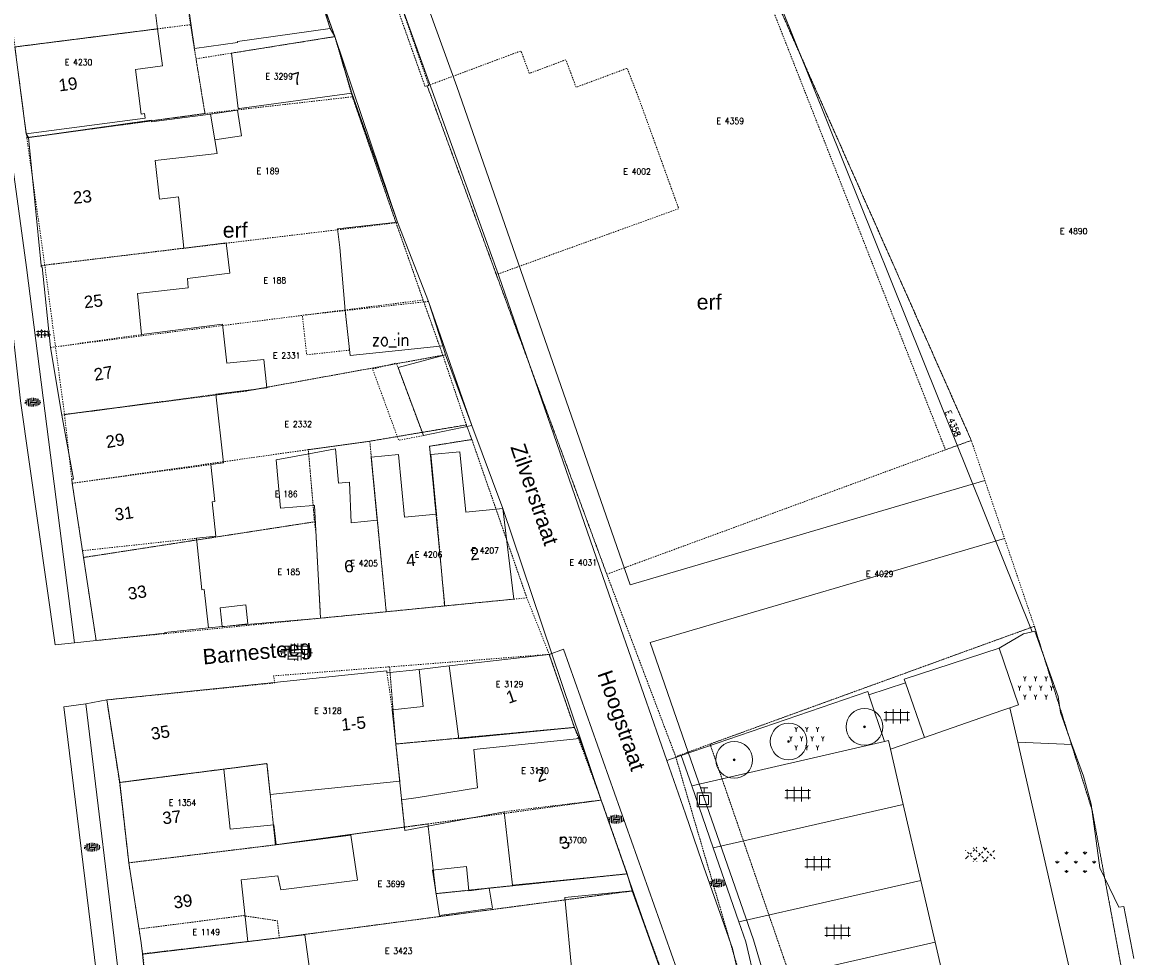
# Model space of a CAD drawing. Header units: metres. Extents: x 148648 to 148948, y 523974 to 524405.
# Tile 8 of 24: x 148738 to 148831, y 524150 to 524227. Entities that reach past the tile are written whole.
import ezdxf
from ezdxf.enums import TextEntityAlignment as Align

# ---------------------------------------------------------------- set-up
doc = ezdxf.new("R2010")
doc.units = ezdxf.units.M
doc.header["$LTSCALE"] = 0.001
doc.header["$MEASUREMENT"] = 0
doc.linetypes.add('DGN Style 2', pattern=[9.752608, 5.851565, -3.901043])
for name, color, linetype, lineweight in [('B-WE-GK-BESCHOEIING_DAMWAND-G', 1, 'Continuous', 13), ('B-WE-GR-BEPLANTING_CULTUUR_HEESTERS-GV', 102, 'Continuous', 0), ('B-WE-GR-BEPLANTING_CULTUUR_HEESTERS-SV', 102, 'Continuous', 0), ('B-WE-GR-BOOM-S-1000', 102, 'Continuous', 0), ('B-WE-GR-GRAS-GV', 3, 'Continuous', 0), ('B-WE-GR-GRAS-SV', 3, 'Continuous', 0), ('B-WE-GW-WATERGANG_SLOOT-GV', 154, 'Continuous', 0), ('B-WE-IE-MEUBILAIR_WEGMEUBILAIR-S-1000', 7, 'Continuous', 13), ('B-WE-OG-TOPOGRAFIE-A-1000', 7, 'Continuous', 0), ('B-WE-OG-TOPOGRAFIE-SV', 252, 'Continuous', 0), ('B-WE-OG-TOPOGRAFIE_BEBOUWING_GEBOUW-GV', 1, 'Continuous', 13), ('B-WE-OG-TOPOGRAFIE_BEBOUWING_LUIFEL-GV', 20, 'DGN Style 2', 0), ('B-WE-OG-TOPOGRAFIE_BEBOUWING_OVERIG-GV', 41, 'Continuous', 0), ('B-WE-OG-TOPOGRAFIE_BEBOUWING_TUSSENMUUR-GV', 1, 'DGN Style 2', 0), ('B-WE-OG-TOPOGRAFIE_HUISNUMMER-A-1000', 7, 'Continuous', 0), ('B-WE-OG-TOPOGRAFIE_STRAATNAAM-A-1000', 7, 'Continuous', 0), ('B-WE-VH-VERHARDING_BETON-GV', 252, 'Continuous', 0), ('B-WE-VH-VERHARDING_BETON-SV', 252, 'Continuous', 0), ('B-WE-VH-VERHARDING_SIERBESTRATING-GV', 7, 'Continuous', 0), ('B-WE-VH-VERHARDING_SIERBESTRATING-SV', 252, 'Continuous', 0), ('B-WE-VH-VERHARDING_STRAATBAKSTEEN-GV', 252, 'Continuous', 0), ('B-WE-VH-VERHARDING_STRAATBAKSTEEN-SV', 252, 'Continuous', 0), ('B-WE-VH-VERHARDING_TEGEL-GV', 7, 'Continuous', 0), ('B-WE-VH-VERHARDING_TEGEL-SV', 252, 'Continuous', 0), ('BREEN_Ontwikkelgebied', 154, 'Continuous', 0), ('BRK_NUMMER_274', 7, 'Continuous', 0), ('BRK_PERCEEL_274', 4, 'Continuous', 0)]:
    doc.layers.add(name, color=color, linetype=linetype, lineweight=lineweight)
doc.styles.add('IMGEO_Nummeraanduiding_Huisnummer', font='Arial.ttf', dxfattribs={"height": 3.4})
doc.styles.add('IMGEO_OpenbareRuimte_Weg', font='Arial.ttf', dxfattribs={"height": 4.2})
doc.styles.add('Style-Arial', font='Arial.ttf')
doc.styles.add('Style-STANDARD', font='STANDARD.shx')

# ---------------------------------------------------------------- blocks, each defined once
blk = doc.blocks.new('IMGeo-AAP')
at = {"layer": 'B-WE-IE-MEUBILAIR_WEGMEUBILAIR-S-1000'}
for p, q in [((-0.062, 0.2), (0.062, 0.2)), ((0, 0.114), (0, 0.2)), ((-0.114, -0.114), (-0.114, 0.114)), ((-0.114, 0.114), (0.114, 0.114)), ((-0.074, -0.074), (-0.074, 0.074)), ((-0.074, 0.074), (0.074, 0.074)), ((0.074, 0.074), (0.074, -0.074)), ((0.114, 0.114), (0.114, -0.114)), ((0.114, -0.114), (-0.114, -0.114)), ((0.074, -0.074), (-0.074, -0.074))]:
    blk.add_line(p, q, dxfattribs=at)
blk = doc.blocks.new('*U3')
at = {"layer": 'B-WE-GR-BOOM-S-1000', "ltscale": 0.1}
h = blk.add_hatch(color=102, dxfattribs=at)
edge = h.paths.add_edge_path()
edge.add_arc((0, 0), 0.15, 0, 360)
at = {"layer": 'B-WE-GR-BOOM-S-1000', "ltscale": 0.1, "flags": 128}
blk.add_lwpolyline([(0.15, 0, 1), (-0.15, 0, 1)], format="xyb", close=True, dxfattribs=at)
blk = doc.blocks.new('IMGeo-Boom')
at = {"layer": 'B-WE-GR-BOOM-S-1000'}
blk.add_circle((0, 0), 0.3, dxfattribs=at)
at = {"layer": 'B-WE-GR-BOOM-S-1000', "ltscale": 0.1}
blk.add_circle((0, 0), 0.015, dxfattribs=at)
at = {"layer": 'B-WE-GR-BOOM-S-1000', "ltscale": 0.1, "xscale": 0.1, "yscale": 0.1, "zscale": 0.1}
blk.add_blockref('*U3', (0, 0), dxfattribs=at)
blk = doc.blocks.new('IMGeo-Gras')
at = {"layer": 'B-WE-GR-GRAS-SV', "ltscale": 0.1}
for p, q in [((-0.1506, -0.01), (-0.1647, 0.0041)), ((-0.1506, -0.01), (-0.1506, 0.01)), ((-0.1506, -0.01), (-0.1365, 0.0041)), ((-0.0753, 0.0653), (-0.0892, 0.0792)), ((-0.0753, 0.0653), (-0.0753, 0.0853)), ((-0.0753, 0.0653), (-0.0612, 0.0794)), ((0, -0.01), (-0.0141, 0.0041)), ((0, -0.01), (0, 0.01)), ((0, -0.01), (0.0141, 0.0041)), ((0.0753, 0.0653), (0.0612, 0.0794)), ((0.0753, 0.0653), (0.0753, 0.0853)), ((0.0753, 0.0653), (0.0894, 0.0794)), ((0.1506, -0.01), (0.1365, 0.0041)), ((0.1506, -0.01), (0.1506, 0.01)), ((0.1506, -0.01), (0.1647, 0.0041)), ((-0.0753, -0.0853), (-0.0894, -0.0712)), ((-0.0753, -0.0853), (-0.0753, -0.0653)), ((-0.0753, -0.0853), (-0.0612, -0.0712)), ((0.0753, -0.0853), (0.0612, -0.0712)), ((0.0753, -0.0853), (0.0753, -0.0653)), ((0.0753, -0.0853), (0.0894, -0.0712))]:
    blk.add_line(p, q, dxfattribs=at)
blk = doc.blocks.new('IMGeo-Heesters')
at = {"layer": 'B-WE-GR-BEPLANTING_CULTUUR_HEESTERS-SV'}
for p, q in [((-0.0866, 0.075), (-0.0974, 0.0938)), ((-0.0866, 0.075), (-0.0758, 0.0938)), ((0, 0.075), (-0.0108, 0.0938)), ((0, 0.075), (0.0108, 0.0938)), ((0.0866, 0.075), (0.0758, 0.0938)), ((0.0866, 0.075), (0.0974, 0.0938)), ((-0.1299, 0), (-0.1407, 0.0188)), ((-0.1299, 0), (-0.1191, 0.0188)), ((-0.0866, 0.075), (-0.0866, 0.0562)), ((-0.0433, 0), (-0.0541, 0.0188)), ((-0.0433, 0), (-0.0325, 0.0188)), ((0, 0.075), (0, 0.0562)), ((0.0433, 0), (0.0325, 0.0188)), ((0.0433, 0), (0.0541, 0.0188)), ((0.0866, 0.075), (0.0866, 0.0562)), ((0.1299, 0), (0.1191, 0.0188)), ((0.1299, 0), (0.1407, 0.0188)), ((-0.1299, 0), (-0.1299, -0.0188)), ((-0.0866, -0.075), (-0.0974, -0.0562)), ((-0.0866, -0.075), (-0.0758, -0.0562)), ((-0.0866, -0.075), (-0.0866, -0.0938)), ((-0.0433, 0), (-0.0433, -0.0188)), ((0, -0.075), (-0.0108, -0.0562)), ((0, -0.075), (0.0108, -0.0562)), ((0, -0.075), (0, -0.0938)), ((0.0433, 0), (0.0433, -0.0188)), ((0.0866, -0.075), (0.0758, -0.0562)), ((0.0866, -0.075), (0.0974, -0.0562)), ((0.0866, -0.075), (0.0866, -0.0938)), ((0.1299, 0), (0.1299, -0.0188))]:
    blk.add_line(p, q, dxfattribs=at)
blk = doc.blocks.new('IMGeo-Erf')
at = {"layer": 'B-WE-OG-TOPOGRAFIE-SV', "style": 'Style-Arial'}
blk.add_text('erf', height=0.25, dxfattribs=at).set_placement((-0.027, 0), align=Align.MIDDLE_CENTER)
blk = doc.blocks.new('IMGeo-Sierbestrating')
at = {"layer": 'B-WE-VH-VERHARDING_SIERBESTRATING-SV'}
for p, q in [((-0.171, 0.068), (-0.065, 0.068)), ((-0.156, -0.023), (-0.124, 0.009)), ((-0.124, 0.009), (-0.124, 0.087)), ((-0.124, 0.009), (-0.091, -0.023)), ((-0.065, 0.068), (-0.033, 0.1)), ((-0.065, 0.068), (-0.033, 0.036)), ((-0.033, 0.1), (-0.033, 0.114)), ((-0.033, 0.1), (0, 0.068)), ((-0.033, 0.036), (0, 0.068)), ((-0.033, -0.082), (-0.033, 0.036)), ((0, 0.068), (0.118, 0.068)), ((0.026, -0.023), (0.059, 0.009)), ((0.059, 0.009), (0.059, 0.097)), ((0.059, 0.009), (0.091, -0.023)), ((0.118, 0.068), (0.134, 0.084)), ((0.118, 0.068), (0.15, 0.036)), ((0.15, 0.036), (0.182, 0.068)), ((0.15, -0.08), (0.15, 0.036)), ((-0.211, -0.023), (-0.156, -0.023)), ((-0.156, -0.023), (-0.124, -0.055)), ((-0.124, -0.055), (-0.091, -0.023)), ((-0.124, -0.087), (-0.124, -0.055)), ((-0.091, -0.023), (0.026, -0.023)), ((-0.048, -0.098), (-0.033, -0.082)), ((-0.033, -0.082), (-0.015, -0.1)), ((0.026, -0.023), (0.059, -0.055)), ((0.059, -0.055), (0.091, -0.023)), ((0.059, -0.097), (0.059, -0.055)), ((0.091, -0.023), (0.217, -0.023))]:
    blk.add_line(p, q, dxfattribs=at)
blk = doc.blocks.new('IMGeo-Tegels')
at = {"layer": 'B-WE-VH-VERHARDING_TEGEL-SV'}
for p, q in [((-0.173, 0.05), (0.173, 0.05)), ((-0.145, 0.069), (-0.145, -0.069)), ((-0.048, 0.098), (-0.048, -0.098)), ((0.05, 0.098), (0.05, -0.098)), ((0.147, 0.068), (0.147, -0.068)), ((-0.175, -0.048), (0.175, -0.048))]:
    blk.add_line(p, q, dxfattribs=at)
blk = doc.blocks.new('IMGeo-Klinkers')
at = {"layer": 'B-WE-VH-VERHARDING_STRAATBAKSTEEN-SV'}
for p, q in [((-0.209, 0.037), (-0.115, 0.037)), ((-0.16, 0.037), (-0.16, -0.08)), ((-0.158, 0.081), (-0.071, 0.081)), ((-0.115, 0.081), (-0.115, -0.097)), ((-0.071, 0.111), (-0.071, -0.053)), ((-0.026, 0.116), (-0.026, -0.008)), ((-0.026, 0.037), (0.153, 0.037)), ((0.019, 0.117), (0.019, 0.037)), ((0.019, 0.081), (0.158, 0.081)), ((0.063, 0.112), (0.063, 0.081)), ((0.108, 0.037), (0.108, -0.102)), ((0.153, 0.081), (0.153, -0.084)), ((0.198, 0.052), (0.198, -0.053)), ((-0.219, -0.008), (-0.16, -0.008)), ((-0.205, -0.008), (-0.205, -0.043)), ((-0.122, -0.097), (0.019, -0.097)), ((-0.115, -0.053), (0.063, -0.053)), ((-0.071, -0.008), (0.108, -0.008)), ((-0.026, -0.097), (-0.026, -0.116)), ((0.019, -0.053), (0.019, -0.117)), ((0.063, -0.008), (0.063, -0.112)), ((0.108, -0.097), (0.122, -0.097)), ((0.153, -0.053), (0.196, -0.053)), ((0.198, -0.008), (0.219, -0.008))]:
    blk.add_line(p, q, dxfattribs=at)
blk = doc.blocks.new('IMGeo-Cementbeton')
at = {"layer": 'B-WE-VH-VERHARDING_BETON-SV', "ltscale": 0.1}
for p, q in [((-0.194, 0.052), (-0.201, 0.059)), ((-0.151, 0.01), (-0.173, 0.031)), ((-0.137, 0.004), (-0.116, 0.025)), ((-0.095, 0.047), (-0.074, 0.068)), ((-0.081, 0.081), (-0.093, 0.093)), ((-0.038, 0.038), (-0.06, 0.059)), ((-0.052, 0.089), (-0.043, 0.099)), ((0.004, -0.004), (-0.017, 0.017)), ((0.018, 0.018), (0.039, 0.039)), ((0.075, 0.067), (0.043, 0.099)), ((0.061, 0.061), (0.093, 0.093)), ((0.117, 0.024), (0.096, 0.045)), ((0.131, -0.01), (0.153, 0.011)), ((0.16, -0.018), (0.138, 0.003)), ((0.174, 0.032), (0.195, 0.054)), ((-0.201, -0.06), (-0.158, -0.017)), ((-0.109, -0.032), (-0.13, -0.011)), ((-0.093, -0.093), (-0.088, -0.088)), ((-0.067, -0.075), (-0.088, -0.054)), ((-0.067, -0.067), (-0.045, -0.045)), ((-0.043, -0.099), (-0.045, -0.096)), ((-0.024, -0.024), (-0.003, -0.003)), ((0.047, -0.047), (0.025, -0.025)), ((0.043, -0.099), (0.068, -0.074)), ((0.093, -0.093), (0.068, -0.068)), ((0.089, -0.052), (0.11, -0.031)), ((0.201, -0.06), (0.181, -0.039))]:
    blk.add_line(p, q, dxfattribs=at)

msp = doc.modelspace()

# ---------------------------------------------------------------- linework, layer by layer
at = {"layer": 'B-WE-GK-BESCHOEIING_DAMWAND-G', "flags": 128}
msp.add_lwpolyline([(148820.741, 524176.779), (148796.337, 524237.552), (148795.208, 524240.346)], dxfattribs=at)
at = {"layer": 'B-WE-GR-BEPLANTING_CULTUUR_HEESTERS-GV', "flags": 128}
for points in [[(148820.741, 524176.779), (148820.017, 524176.605), (148818.023, 524175.436)], [(148807.379, 524171.614), (148807.283, 524171.879), (148792.034, 524166.661)]]:
    msp.add_lwpolyline(points, dxfattribs=at)
at = {"layer": 'B-WE-GR-GRAS-GV', "flags": 128}
msp.add_lwpolyline([(148823.992, 524167.568), (148819.56, 524167.746)], dxfattribs=at)
at = {"layer": 'B-WE-GW-WATERGANG_SLOOT-GV', "flags": 128}
for points in [[(148820.741, 524176.779), (148820.943, 524176.827), (148822.872, 524171.477), (148823.047, 524170.163), (148823.992, 524167.568)], [(148823.992, 524167.568), (148824.937, 524164.972), (148825.564, 524162.667), (148826.266, 524157.468), (148827.816, 524154.255), (148828.236, 524154.302), (148829.039, 524150.037)]]:
    msp.add_lwpolyline(points, dxfattribs=at)
at = {"layer": 'B-WE-IE-MEUBILAIR_WEGMEUBILAIR-S-1000'}
msp.add_point((148768.591, 524200.675), dxfattribs=at)
at = {"layer": 'B-WE-OG-TOPOGRAFIE_BEBOUWING_GEBOUW-GV', "flags": 128}
for points in [[(148760.585, 524234.228), (148752.959, 524232.879), (148753.765, 524228.537), (148751.681, 524228.245), (148752.207, 524224.49), (148755.731, 524224.984), (148755.721, 524225.058), (148763.318, 524226.122)], [(148763.318, 524226.122), (148762.106, 524229.878), (148760.585, 524234.228)], [(148749.196, 524226.101), (148748.823, 524228.967), (148746.729, 524228.694), (148746.235, 524232.48), (148746.436, 524232.506), (148746.385, 524232.9), (148744.46, 524232.649)], [(148738.449, 524217.514), (148748.173, 524218.782), (148748.123, 524219.162), (148747.853, 524219.127), (148747.375, 524222.786), (148749.591, 524223.075), (148749.196, 524226.101)], [(148763.699, 524225.461), (148755.238, 524224.1), (148755.785, 524219.572), (148755.896, 524219.587), (148765.072, 524220.848)], [(148765.072, 524220.848), (148763.699, 524225.461)], [(148737.523, 524224.619), (148738.449, 524217.514)], [(148753.524, 524219.115), (148748.686, 524218.492), (148748.67, 524218.617), (148738.628, 524217.207)], [(148753.875, 524217.014), (148753.524, 524219.115)], [(148738.628, 524217.207), (148739.67, 524206.728)], [(148751.346, 524208.164), (148750.895, 524212.349), (148749.362, 524212.166), (148749.002, 524215.318), (148754.059, 524215.914), (148753.875, 524217.014)], [(148768.816, 524210.274), (148763.923, 524209.735), (148764.089, 524208.225), (148764.542, 524203.056)], [(148771.352, 524203.801), (148768.816, 524210.274)], [(148747.89, 524201.091), (148747.556, 524204.44), (148751.695, 524204.912), (148751.632, 524205.678), (148755.092, 524206.104), (148754.805, 524208.599), (148751.346, 524208.164)], [(148739.67, 524206.728), (148739.68, 524206.631), (148739.754, 524206.638), (148740.427, 524200.03)], [(148772.519, 524200.159), (148771.352, 524203.801)], [(148764.542, 524203.056), (148764.946, 524199.383), (148769.697, 524199.87), (148772.519, 524200.159)], [(148753.971, 524196.204), (148758.143, 524196.727), (148757.882, 524199.057), (148754.87, 524198.755), (148754.513, 524201.932), (148747.89, 524201.091)], [(148740.427, 524200.03), (148741.375, 524194.501)], [(148772.748, 524199.445), (148768.863, 524198.393), (148770.934, 524192.83), (148774.905, 524193.651)], [(148774.905, 524193.651), (148772.748, 524199.445)], [(148753.547, 524190.457), (148754.586, 524190.61), (148753.971, 524196.204)], [(148741.375, 524194.501), (148742.315, 524189.259), (148742.168, 524189.232), (148742.214, 524188.927)], [(148767.159, 524185.898), (148765.028, 524185.688), (148764.88, 524189.005), (148763.993, 524188.932), (148763.75, 524191.735), (148761.554, 524191.334)], [(148761.554, 524191.334), (148758.904, 524190.851), (148759.256, 524186.894), (148761.917, 524187.109)], [(148772.017, 524186.399), (148769.394, 524186.141), (148768.89, 524191.274), (148766.652, 524191.054), (148767.159, 524185.898)], [(148777.436, 524186.867), (148774.411, 524186.57), (148773.926, 524191.505), (148771.538, 524191.271), (148772.017, 524186.399)], [(148752.369, 524184.421), (148753.954, 524184.593), (148753.649, 524187.404), (148753.874, 524187.429), (148753.547, 524190.457)], [(148742.214, 524188.927), (148743.051, 524183.41)], [(148761.917, 524187.109), (148762.029, 524187.118), (148762.523, 524177.89)], [(148772.667, 524178.887), (148778.342, 524179.444), (148777.436, 524186.867)], [(148753.354, 524177.11), (148753.018, 524180.222), (148752.826, 524180.201), (148752.369, 524184.421)], [(148743.051, 524183.41), (148744.166, 524176.063)], [(148767.898, 524178.418), (148772.667, 524178.887)], [(148762.523, 524177.89), (148767.898, 524178.418)], [(148744.166, 524176.063), (148749.795, 524176.671), (148749.789, 524176.724), (148753.354, 524177.11)], [(148818.023, 524175.436), (148810.276, 524172.903), (148810.377, 524172.612)], [(148818.919, 524170.566), (148819.629, 524170.813), (148818.023, 524175.436)], [(148781.234, 524174.928), (148780.243, 524174.815), (148773.045, 524173.993)], [(148783.287, 524168.952), (148781.234, 524174.928)], [(148767.96, 524173.429), (148767.945, 524173.578), (148745.035, 524171.203)], [(148770.59, 524173.702), (148767.96, 524173.429)], [(148768.392, 524170.393), (148770.906, 524170.654), (148770.59, 524173.702)], [(148773.045, 524173.993), (148773.838, 524168.01), (148783.287, 524168.952)], [(148810.377, 524172.612), (148811.931, 524168.139)], [(148745.035, 524171.203), (148746.094, 524164.459)], [(148754.612, 524165.543), (148755.09, 524165.604), (148758.142, 524165.993), (148758.402, 524163.456), (148760.743, 524163.699), (148768.997, 524164.555), (148768.392, 524170.393)], [(148811.931, 524168.139), (148818.261, 524170.338), (148818.919, 524170.566)], [(148783.703, 524168.04), (148775.067, 524167.137), (148775.37, 524164.014), (148770.514, 524163.228), (148769.156, 524163.037), (148769.416, 524160.532), (148777.532, 524162.059)], [(148785.489, 524163.003), (148783.703, 524168.04)], [(148758.882, 524159.35), (148758.692, 524160.978), (148755.127, 524160.63), (148754.612, 524165.543)], [(148746.094, 524164.459), (148746.838, 524157.876)], [(148787.607, 524156.973), (148785.489, 524163.003)], [(148777.532, 524162.059), (148778.239, 524156.046), (148787.607, 524156.973)], [(148756.572, 524151.442), (148756.045, 524156.477), (148759.031, 524156.801), (148759.284, 524155.676), (148765.544, 524156.444), (148765.007, 524160.125), (148761.891, 524159.72), (148758.882, 524159.35)], [(148746.838, 524157.876), (148747.859, 524151.337), (148747.95, 524150.429)], [(148772.266, 524153.571), (148776.584, 524154.155), (148776.307, 524155.807), (148774.649, 524155.589), (148774.476, 524157.568), (148771.691, 524157.271), (148772.266, 524153.571)], [(148788.024, 524155.575), (148782.515, 524155.029), (148783.123, 524148.43), (148790.332, 524149.119)], [(148790.332, 524149.119), (148788.024, 524155.575)], [(148760.862, 524144.912), (148762.186, 524145.041), (148761.252, 524151.992), (148756.572, 524151.442)], [(148747.95, 524150.429), (148748.615, 524143.805)]]:
    msp.add_lwpolyline(points, dxfattribs=at)
at = {"layer": 'B-WE-OG-TOPOGRAFIE_BEBOUWING_LUIFEL-GV', "flags": 128}
for points in [[(148764.542, 524203.056), (148761.036, 524202.67), (148761.391, 524199.437), (148764.898, 524199.823), (148764.542, 524203.056)], [(148770.934, 524192.83), (148768.863, 524198.393), (148768.727, 524198.758), (148766.78, 524198.271), (148768.915, 524192.436), (148770.934, 524192.83)]]:
    msp.add_lwpolyline(points, dxfattribs=at)
at = {"layer": 'B-WE-OG-TOPOGRAFIE_BEBOUWING_OVERIG-GV', "flags": 128}
for points in [[(148753.875, 524217.014), (148756.058, 524217.336), (148755.736, 524219.45), (148753.524, 524219.115)], [(148753.524, 524219.115), (148753.875, 524217.014)], [(148754.891, 524177.241), (148756.578, 524177.429), (148756.409, 524178.971), (148754.303, 524178.736), (148754.471, 524177.205)], [(148754.471, 524177.205), (148754.472, 524177.194), (148754.891, 524177.241)]]:
    msp.add_lwpolyline(points, dxfattribs=at)
at = {"layer": 'B-WE-OG-TOPOGRAFIE_BEBOUWING_TUSSENMUUR-GV', "flags": 128}
for points in [[(148749.196, 524226.101), (148737.523, 524224.619)], [(148739.67, 524206.728), (148751.346, 524208.164)], [(148771.352, 524203.801), (148764.542, 524203.056)], [(148747.89, 524201.091), (148740.427, 524200.03)], [(148753.971, 524196.204), (148741.375, 524194.501)], [(148761.917, 524187.109), (148761.554, 524191.334)], [(148742.214, 524188.927), (148753.547, 524190.457)], [(148772.667, 524178.887), (148772.017, 524186.399)], [(148767.898, 524178.418), (148767.159, 524185.898)], [(148743.051, 524183.41), (148752.369, 524184.421)], [(148768.392, 524170.393), (148767.96, 524173.429)], [(148746.094, 524164.459), (148754.612, 524165.543)], [(148777.532, 524162.059), (148785.489, 524163.003)], [(148746.838, 524157.876), (148758.882, 524159.35)], [(148747.95, 524150.429), (148756.572, 524151.442)]]:
    msp.add_lwpolyline(points, dxfattribs=at)
at = {"layer": 'B-WE-VH-VERHARDING_BETON-GV', "flags": 128}
for points in [[(148818.919, 524170.566), (148819.56, 524167.746)], [(148811.931, 524168.139), (148809.145, 524167.171)], [(148819.56, 524167.746), (148823.806, 524149.066)], [(148809.145, 524167.171), (148810.191, 524162.647)], [(148811.629, 524156.428), (148810.191, 524162.647)], [(148811.629, 524156.428), (148812.796, 524151.377)], [(148812.796, 524151.377), (148813.858, 524146.782)]]:
    msp.add_lwpolyline(points, dxfattribs=at)
at = {"layer": 'B-WE-VH-VERHARDING_SIERBESTRATING-GV', "flags": 128}
msp.add_lwpolyline([(148738.628, 524217.207), (148738.449, 524217.514)], dxfattribs=at)
at = {"layer": 'B-WE-VH-VERHARDING_STRAATBAKSTEEN-GV', "flags": 128}
for points in [[(148794.692, 524240.124), (148782.014, 524235.49), (148769.205, 524232.905), (148768.15, 524230.817), (148777.11, 524205.899), (148787.083, 524177.045), (148790.843, 524166.253)], [(148763.699, 524225.461), (148763.318, 524226.122)], [(148768.816, 524210.274), (148765.072, 524220.848)], [(148742.392, 524175.871), (148740.816, 524175.7), (148737.978, 524195.663), (148736.642, 524207.579), (148735.57, 524217.826), (148735.613, 524218.215), (148735.717, 524218.593), (148735.878, 524218.949), (148736.093, 524219.277), (148736.357, 524219.566), (148736.662, 524219.811)], [(148736.662, 524219.811), (148738.459, 524206.587), (148742.392, 524175.871)], [(148772.748, 524199.445), (148772.519, 524200.159)], [(148777.436, 524186.867), (148774.905, 524193.651)], [(148754.891, 524177.241), (148762.523, 524177.89)], [(148753.354, 524177.11), (148754.471, 524177.205)], [(148754.471, 524177.205), (148754.891, 524177.241)], [(148742.392, 524175.871), (148744.166, 524176.063)], [(148781.234, 524174.928), (148782.409, 524175.353), (148792.124, 524147.856)], [(148773.045, 524173.993), (148770.59, 524173.702)], [(148744.355, 524147.451), (148741.534, 524170.649), (148743.32, 524170.872)], [(148745.035, 524171.203), (148743.32, 524170.872)], [(148743.32, 524170.872), (148746.143, 524147.662)], [(148783.703, 524168.04), (148783.287, 524168.952)], [(148790.843, 524166.253), (148792.034, 524166.661)], [(148798.001, 524143.12), (148796.216, 524150.876), (148793.713, 524157.979), (148792.364, 524161.886), (148790.843, 524166.253)], [(148792.034, 524166.661), (148792.887, 524164.169)], [(148794.645, 524159.107), (148792.887, 524164.169)], [(148794.645, 524159.107), (148796.751, 524153.04)], [(148788.024, 524155.575), (148787.607, 524156.973)], [(148798.111, 524148.033), (148797.315, 524151.417), (148796.751, 524153.04)]]:
    msp.add_lwpolyline(points, dxfattribs=at)
at = {"layer": 'B-WE-VH-VERHARDING_TEGEL-GV', "flags": 128}
for points in [[(148807.379, 524171.614), (148810.377, 524172.612)], [(148808.669, 524167.806), (148807.379, 524171.614)], [(148792.887, 524164.169), (148808.669, 524167.806)], [(148809.145, 524167.171), (148808.982, 524167.878), (148808.669, 524167.806)], [(148810.191, 524162.647), (148794.645, 524159.107)], [(148796.751, 524153.04), (148811.629, 524156.428)], [(148812.796, 524151.377), (148798.111, 524148.033)]]:
    msp.add_lwpolyline(points, dxfattribs=at)
at = {"layer": 'BREEN_Ontwikkelgebied', "color": 0}
msp.add_lwpolyline([(148753.191, 524254.29), (148754.999, 524249.282), (148756.488, 524244.718), (148760.585, 524234.228), (148763.699, 524225.461), (148768.816, 524210.274), (148771.352, 524203.801), (148774.905, 524193.651), (148777.436, 524186.867), (148785.489, 524163.003), (148790.332, 524149.119), (148792.554, 524141.536), (148794.634, 524132.781), (148799.065, 524112.707), (148800.664, 524105.954), (148802.947, 524097.845), (148806.297, 524083.31)], dxfattribs=at)
at = {"layer": 'BREEN_Ontwikkelgebied', "color": 2}
for points in [[(148793.512, 524244.986), (148767.017, 524239.783), (148773.676, 524221.377), (148787.847, 524180.619), (148816.869, 524189.141)], [(148823.562, 524091.736), (148812.024, 524092.112), (148808.41, 524107.961), (148800.273, 524143.643), (148797.952, 524151.563), (148792.605, 524166.937), (148789.491, 524175.891), (148818.478, 524184.403)]]:
    msp.add_lwpolyline(points, dxfattribs=at)
at = {"layer": 'BRK_PERCEEL_274', "linetype": 'DGN Style 2', "lineweight": 0, "flags": 128}
for points in [[(148861.544, 524063.085), (148854.13, 524114.31), (148847.296, 524172.598), (148843.046, 524196.489), (148842.541, 524196.331), (148835.667, 524218.351), (148836.632, 524218.652), (148836.369, 524219.377), (148812.214, 524283.761), (148776.982, 524335.095), (148773.447, 524334.557), (148766.696, 524333.014), (148765.131, 524331.232), (148762.901, 524328.325), (148768.855, 524311.469), (148792.085, 524246.385), (148794.788, 524239.723), (148815.753, 524192.43), (148820.913, 524177.227), (148825.646, 524162.155), (148829.179, 524143.084), (148825.584, 524111.191), (148825.225, 524108.075), (148823.263, 524091.746), (148820.201, 524065.652), (148837.305, 524064.679), (148837.244, 524063.798), (148861.477, 524062.306)], [(148774.789, 524269.126), (148777.851, 524259.817), (148779.692, 524254.843), (148784.03, 524243.124), (148764.732, 524239.334), (148771.075, 524221.379), (148771.251, 524221.435), (148771.382, 524221.484), (148768.129, 524230.866), (148769.265, 524232.913), (148794.788, 524239.723), (148792.085, 524246.385), (148788.899, 524245.13), (148765.572, 524310.118), (148768.855, 524311.469), (148762.901, 524328.325), (148752.321, 524331.725), (148756.522, 524320.348), (148760.701, 524308.334), (148771.16, 524278.79), (148772.171, 524275.855)], [(148806.259, 524083.3), (148810.035, 524067.585), (148820.201, 524065.652), (148823.263, 524091.746), (148810.333, 524092.167), (148802.281, 524125.522), (148796.851, 524148.603), (148791.577, 524166.559), (148785.939, 524181.482), (148776.904, 524205.993), (148771.251, 524221.435), (148771.075, 524221.379), (148764.732, 524239.334), (148761.204, 524249.089), (148759.148, 524254.748), (148756.062, 524263.86), (148753.663, 524263.168), (148753.003, 524265.175), (148751.442, 524269.921), (148747.488, 524281.181), (148747.354, 524281.561), (148741.76, 524280.931), (148747.711, 524265.236), (148748.445, 524263.029), (148749.846, 524263.557), (148752.973, 524255.071), (148754.716, 524249.856), (148756.475, 524244.9), (148760.316, 524234.582), (148763.699, 524225.461), (148765.132, 524220.542), (148768.702, 524210.237), (148770.916, 524203.918), (148772.53, 524199.398), (148774.454, 524193.699), (148774.901, 524192.506), (148779.397, 524179.552), (148781.234, 524174.928), (148783.287, 524168.952), (148785.488, 524163.003), (148787.607, 524156.973), (148788.024, 524155.575), (148790.896, 524147.741), (148792.554, 524141.536), (148792.886, 524140.183), (148794.666, 524133.058), (148798.057, 524118.749), (148799.337, 524112.724), (148800.274, 524108.428), (148800.722, 524105.466), (148800.731, 524105.12), (148801.663, 524104.448), (148802.206, 524101.804), (148801.616, 524100.482), (148801.187, 524100.448), (148801.368, 524098.663), (148803.087, 524097.179), (148804.336, 524091.946)], [(148794.788, 524239.723), (148769.265, 524232.913), (148768.129, 524230.866), (148771.382, 524221.484), (148778.917, 524224.297), (148779.604, 524222.455), (148782.591, 524223.569), (148783.43, 524221.32), (148787.609, 524222.877), (148788.513, 524220.546), (148791.823, 524211.39), (148776.904, 524205.993), (148785.939, 524181.482), (148813.643, 524191.663)], [(148813.643, 524191.663), (148815.753, 524192.43), (148794.788, 524239.723)], [(148760.316, 524234.582), (148753.259, 524233.752), (148753.765, 524228.537), (148751.599, 524228.263), (148751.89, 524226.442), (148752.337, 524223.65), (148763.699, 524225.461)], [(148749.177, 524233.262), (148736.621, 524231.768), (148737.523, 524224.619), (148751.89, 524226.442), (148751.599, 524228.263), (148753.765, 524228.537), (148753.259, 524233.752)], [(148737.523, 524224.619), (148738.499, 524217.193), (148753.071, 524219.169), (148752.337, 524223.65), (148751.89, 524226.442)], [(148763.699, 524225.461), (148752.337, 524223.65), (148753.071, 524219.169), (148765.132, 524220.542)], [(148771.251, 524221.435), (148776.904, 524205.993), (148791.823, 524211.39), (148788.513, 524220.546), (148787.609, 524222.877), (148783.43, 524221.32), (148782.591, 524223.569), (148779.604, 524222.455), (148778.917, 524224.297), (148771.382, 524221.484)], [(148768.702, 524210.237), (148765.132, 524220.542), (148753.071, 524219.169), (148738.499, 524217.193), (148739.966, 524206.778)], [(148770.916, 524203.918), (148768.702, 524210.237), (148739.966, 524206.778), (148740.842, 524200.089)], [(148772.53, 524199.398), (148770.916, 524203.918), (148740.842, 524200.089), (148741.58, 524194.554), (148756.451, 524196.473)], [(148774.454, 524193.699), (148772.53, 524199.398), (148756.451, 524196.473), (148741.58, 524194.554), (148742.214, 524188.927), (148761.525, 524191.676), (148766.553, 524192.368)], [(148774.454, 524193.699), (148766.553, 524192.368), (148767.898, 524178.418), (148772.688, 524178.889), (148771.442, 524191.953), (148774.901, 524192.506)], [(148742.214, 524188.927), (148743.135, 524182.855), (148762.032, 524185.772), (148761.525, 524191.676)], [(148766.553, 524192.368), (148761.525, 524191.676), (148762.032, 524185.772), (148762.15, 524184.839), (148762.523, 524177.89), (148767.898, 524178.418)], [(148779.397, 524179.552), (148774.901, 524192.506), (148771.442, 524191.953), (148772.688, 524178.889)], [(148813.643, 524191.663), (148785.939, 524181.482), (148791.577, 524166.559), (148794.385, 524167.593), (148820.913, 524177.227), (148815.753, 524192.43)], [(148762.523, 524177.89), (148762.15, 524184.839), (148762.032, 524185.772), (148743.135, 524182.855), (148744.166, 524176.063)], [(148794.385, 524167.593), (148800.764, 524149.071), (148810.898, 524109.384), (148825.225, 524108.075), (148825.584, 524111.191), (148829.179, 524143.084), (148825.646, 524162.155), (148820.913, 524177.227)], [(148783.287, 524168.952), (148781.234, 524174.928), (148768.174, 524173.908), (148768.308, 524172.219), (148768.682, 524167.594)], [(148768.682, 524167.594), (148768.308, 524172.219), (148768.174, 524173.908), (148758.68, 524173.17), (148758.776, 524172.594), (148745.035, 524171.203), (148746.083, 524164.444), (148758.142, 524165.993), (148758.839, 524159.346), (148769.389, 524160.795)], [(148785.488, 524163.003), (148783.287, 524168.952), (148768.682, 524167.594), (148769.389, 524160.795), (148771.304, 524161.06)], [(148791.577, 524166.559), (148796.851, 524148.603), (148802.281, 524125.522), (148810.333, 524092.167), (148823.263, 524091.746), (148825.225, 524108.075), (148810.898, 524109.384), (148800.764, 524149.071), (148794.385, 524167.593)], [(148746.083, 524164.444), (148746.838, 524157.876), (148758.839, 524159.346), (148758.142, 524165.993)], [(148787.607, 524156.973), (148785.488, 524163.003), (148771.304, 524161.06), (148771.97, 524155.355)], [(148787.607, 524156.973), (148771.97, 524155.355), (148771.304, 524161.06), (148769.389, 524160.795), (148758.839, 524159.346), (148746.838, 524157.876), (148747.678, 524152.464), (148756.195, 524153.554), (148758.993, 524153.132), (148759.153, 524151.742), (148788.024, 524155.575)], [(148788.024, 524155.575), (148759.153, 524151.742), (148747.985, 524150.406), (148748.73, 524143.807), (148776.761, 524146.453), (148790.896, 524147.741)], [(148747.985, 524150.406), (148759.153, 524151.742), (148758.993, 524153.132), (148756.195, 524153.554), (148747.678, 524152.464)]]:
    msp.add_lwpolyline(points, close=True, dxfattribs=at)

# ---------------------------------------------------------------- block references
at = {"layer": 'B-WE-GR-BEPLANTING_CULTUUR_HEESTERS-SV', "xscale": 10, "yscale": 10, "zscale": 10}
for p in [(148821.008, 524172.168), (148802.306, 524168.024)]:
    msp.add_blockref('IMGeo-Heesters', p, dxfattribs=at)
at = {"layer": 'B-WE-GR-BOOM-S-1000', "xscale": 5, "yscale": 5, "zscale": 10}
for p in [(148807.02, 524169), (148800.81, 524167.8), (148796.36, 524166.3)]:
    msp.add_blockref('IMGeo-Boom', p, dxfattribs=at)
at = {"layer": 'B-WE-GR-GRAS-SV', "xscale": 10, "yscale": 10, "zscale": 10}
msp.add_blockref('IMGeo-Gras', (148824.299, 524157.941), dxfattribs=at)
at = {"layer": 'B-WE-IE-MEUBILAIR_WEGMEUBILAIR-S-1000', "xscale": 5, "yscale": 5, "zscale": 10}
msp.add_blockref('IMGeo-AAP', (148793.897, 524163.018), dxfattribs=at)
at = {"layer": 'B-WE-OG-TOPOGRAFIE-SV', "xscale": 5, "yscale": 5, "zscale": 10}
for p in [(148755.679, 524209.641), (148794.446, 524203.76)]:
    msp.add_blockref('IMGeo-Erf', p, dxfattribs=at)
at = {"layer": 'B-WE-VH-VERHARDING_BETON-SV', "xscale": 6, "yscale": 6, "zscale": 10}
msp.add_blockref('IMGeo-Cementbeton', (148816.476, 524158.552), dxfattribs=at)
at = {"layer": 'B-WE-VH-VERHARDING_SIERBESTRATING-SV', "xscale": 3, "yscale": 3, "zscale": 10}
msp.add_blockref('IMGeo-Sierbestrating', (148739.8, 524201.15), dxfattribs=at)
at = {"layer": 'B-WE-VH-VERHARDING_STRAATBAKSTEEN-SV', "zscale": 10}
for p, xscale, yscale in [((148738.981, 524195.559), 3, 3), ((148760.554, 524175.113), 6, 6), ((148786.679, 524161.441), 3, 3), ((148743.839, 524159.154), 3, 3), ((148794.995, 524156.22), 3, 3)]:
    msp.add_blockref('IMGeo-Klinkers', p, dxfattribs=dict(at, xscale=xscale, yscale=yscale))
at = {"layer": 'B-WE-VH-VERHARDING_TEGEL-SV', "xscale": 6, "yscale": 6, "zscale": 10}
for p in [(148809.655, 524169.86), (148801.559, 524163.493), (148803.193, 524157.844), (148804.816, 524152.231)]:
    msp.add_blockref('IMGeo-Tegels', p, dxfattribs=at)

# ---------------------------------------------------------------- texts
at = {"layer": 'B-WE-OG-TOPOGRAFIE-A-1000', "style": 'Style-STANDARD'}
msp.add_text('zo_in', height=1, dxfattribs=at).set_placement((148768.258, 524200.675), align=Align.MIDDLE_CENTER)
at = {"layer": 'B-WE-OG-TOPOGRAFIE_HUISNUMMER-A-1000', "color": 7, "style": 'IMGEO_Nummeraanduiding_Huisnummer'}
for s, rotation, p in [('7', 16.6, (148760.574, 524222.02)), ('19', 7.4, (148741.865, 524221.572)), ('23', 5.7, (148743.041, 524212.354)), ('25', 6.4, (148743.939, 524203.819)), ('27', 9.7, (148744.756, 524197.926)), ('29', 10.2, (148745.724, 524192.418)), ('31', 8.6, (148746.447, 524186.463)), ('2', 5.6, (148775.132, 524183.148)), ('6', 5.6, (148764.842, 524182.137)), ('4', 5.6, (148769.912, 524182.635)), ('33', 8.6, (148747.526, 524179.995)), ('1', 19, (148778.112, 524171.48)), ('1-5', 5.9, (148765.222, 524169.275)), ('35', 8.9, (148749.418, 524168.537)), ('2', 19.5, (148780.526, 524165.047)), ('37', 6.4, (148750.353, 524161.607)), ('3', 19.4, (148782.479, 524159.526)), ('39', 8.5, (148751.263, 524154.73))]:
    msp.add_text(s, height=1, rotation=rotation, dxfattribs=at).set_placement(p, align=Align.MIDDLE_CENTER)
at = {"layer": 'B-WE-OG-TOPOGRAFIE_STRAATNAAM-A-1000', "color": 7, "style": 'IMGEO_OpenbareRuimte_Weg'}
for s, rotation, p in [('Zilverstraat', 289.06853, (148780.039, 524188.018)), ('Barnesteeg', 5.27741, (148757.333, 524175.129)), ('Hoogstraat', 289.14137, (148787.147, 524169.527))]:
    msp.add_text(s, height=1.25, rotation=rotation, dxfattribs=at).set_placement(p, align=Align.MIDDLE_CENTER)
at = {"layer": 'BRK_NUMMER_274', "color": 7, "linetype": 'Continuous', "lineweight": 0, "style": 'Style-STANDARD'}
for s, p in [('E 4230', (148741.611, 524223.118)), ('E 3299', (148758.02, 524221.966)), ('E 4359', (148794.914, 524218.314)), ('E 189', (148757.301, 524214.225)), ('E 4002', (148787.29, 524214.176)), ('E 4890', (148823.009, 524209.302)), ('E 188', (148757.857, 524205.27)), ('E 2331', (148758.638, 524199.123)), ('E 2332', (148759.583, 524193.512)), ('E 186', (148758.794, 524187.8)), ('E 4206', (148770.239, 524182.85)), ('E 4207', (148774.866, 524183.175)), ('E 4205', (148764.973, 524182.133)), ('E 4031', (148782.896, 524182.199)), ('E 185', (148758.994, 524181.423)), ('E 4029', (148807.14, 524181.264)), ('E 3129', (148776.866, 524172.241)), ('E 3128', (148762.008, 524170.068)), ('E 3130', (148778.951, 524165.162)), ('E 1354', (148750.112, 524162.548)), ('E 3700', (148782.057, 524159.482)), ('E 3699', (148767.194, 524155.9)), ('E 1149', (148752.052, 524151.96)), ('E 3423', (148767.797, 524150.417))]:
    msp.add_text(s, height=0.5, dxfattribs=at).set_placement(p)
msp.add_text('E 4358', height=0.5, rotation=292.001, dxfattribs=at).set_placement((148813.597, 524194.768))

doc.saveas('drawing.dxf')
